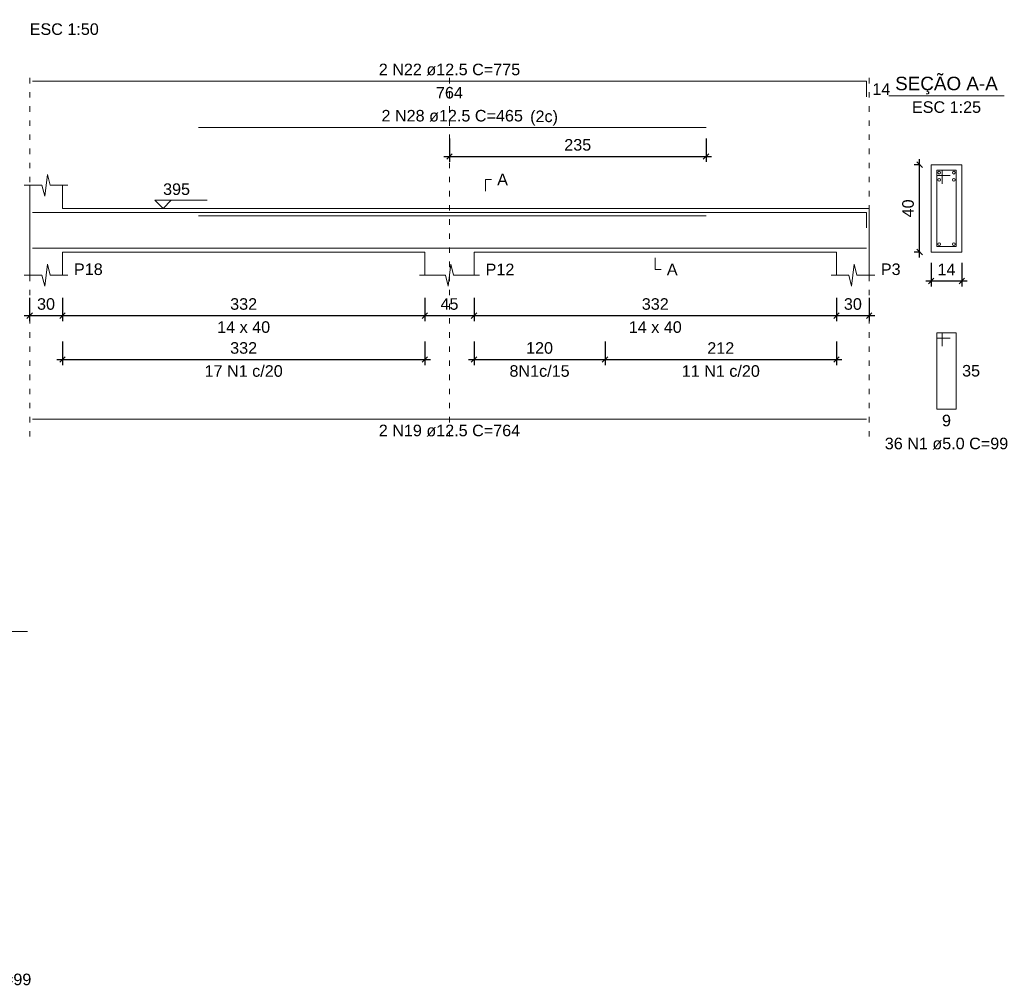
# Model space of a CAD drawing. Header units: millimetres. Extents: x 10906 to 25863, y 1966 to 4861.
# Tile 126 of 163: x 11656 to 11674, y 2968 to 2986. Entities that reach past the tile are written whole.
import ezdxf

# ---------------------------------------------------------------- set-up
doc = ezdxf.new("R2010")
doc.units = ezdxf.units.MM
doc.linetypes.add('DOT2', pattern=[3.175, 0, -3.175])
for name, color, linetype, lineweight in [('Descrição da armadura', 7, 'Continuous', 5), ('DT-Barras na forma', 40, 'Continuous', 5), ('DT-Barras no corte', 5, 'Continuous', 5), ('DT-Barras rebatidas', 40, 'Continuous', 5), ('DT-Cotas', 4, 'Continuous', 5), ('DT-Forma', 5, 'Continuous', 5), ('DT-Pontilhado', 7, 'DOT2', 5), ('DT-Textos', 7, 'Continuous', 5), ('Textos armaduras', 7, 'Continuous', 5)]:
    doc.layers.add(name, color=color, linetype=linetype, lineweight=lineweight)
doc.styles.add('Arial', font='arial.ttf')
doc.styles.get("Standard").update_dxf_attribs({"font": 'arial.ttf'})
doc.dimstyles.new('UM_25.000000', dxfattribs={"dimtxt": 0.18, "dimasz": 0.1, "dimexe": 0.1, "dimexo": 0.2, "dimgap": 0, "dimtad": 1, "dimtih": 1, "dimtoh": 1, "dimdec": 1, "dimlfac": 25, "dimzin": 0, "dimdsep": 46, "dimtxsty": 'Standard', "dimcen": 0.09, "dimdle": 0.1, "dimclrd": 256, "dimclre": 256, "dimclrt": 7, "dimadec": 1, "dimazin": 2, "dimtfac": 1, "dimtdec": 1, "dimtofl": 0, "dimtmove": 0, "dimatfit": 3, "dimfxl": 1, "dimtolj": 1, "dimarcsym": 0})
doc.dimstyles.new('UM_50.000000', dxfattribs={"dimtxt": 0.18, "dimasz": 0.2, "dimexe": 0.2, "dimexo": 0.5, "dimgap": 0, "dimtad": 1, "dimtih": 1, "dimtoh": 1, "dimlfac": 50, "dimzin": 0, "dimdsep": 46, "dimtxsty": 'Standard', "dimcen": 0.09, "dimdle": 0.2, "dimclrd": 256, "dimclre": 256, "dimclrt": 7, "dimazin": 0, "dimtfac": 1, "dimtofl": 0, "dimtmove": 0, "dimatfit": 3, "dimfxl": 1, "dimtolj": 1, "dimtzin": 0, "dimarcsym": 0})

# ---------------------------------------------------------------- blocks, each defined once
blk = doc.blocks.new('_Oblique')
at = {"color": 0, "linetype": 'ByBlock', "lineweight": -2}
blk.add_line((-0.5, -0.5), (0.5, 0.5), dxfattribs=at)
blk = doc.blocks.new('*D720')
at = {"layer": 'Defpoints', "color": 0, "transparency": 16777216}
for p in [(11656.515, 2980.667), (11657.115, 2980.667), (11657.115, 2980.138)]:
    blk.add_point(p, dxfattribs=at)
at = {"layer": 'DT-Cotas', "lineweight": -2, "transparency": 16777216}
for p, q in [((11656.515, 2980.467), (11656.515, 2980.038)), ((11657.115, 2980.467), (11657.115, 2980.038)), ((11656.415, 2980.138), (11657.215, 2980.138))]:
    blk.add_line(p, q, dxfattribs=at)
at = {"layer": 'DT-Cotas', "lineweight": -2, "transparency": 16777216, "xscale": 0.1, "yscale": 0.1, "zscale": 0.1, "rotation": 180}
blk.add_blockref('_Oblique', (11656.515, 2980.138), dxfattribs=at)
at = {"layer": 'DT-Cotas', "lineweight": -2, "transparency": 16777216, "xscale": 0.1, "yscale": 0.1, "zscale": 0.1}
blk.add_blockref('_Oblique', (11657.115, 2980.138), dxfattribs=at)
at = {"layer": 'DT-Cotas', "color": 7, "transparency": 16777216, "insert": (11656.815, 2980.35), "char_height": 0.2118, "attachment_point": 5, "rotation": 0.0057, "style": 'Arial'}
blk.add_mtext('\\A1;30', dxfattribs=at)
blk = doc.blocks.new('*D721')
at = {"layer": 'Defpoints', "color": 0, "transparency": 16777216}
for p in [(11657.115, 2980.667), (11663.755, 2980.667), (11663.755, 2980.138)]:
    blk.add_point(p, dxfattribs=at)
at = {"layer": 'DT-Cotas', "lineweight": -2, "transparency": 16777216}
for p, q in [((11657.115, 2980.467), (11657.115, 2980.038)), ((11663.755, 2980.467), (11663.755, 2980.038)), ((11657.015, 2980.138), (11663.855, 2980.138))]:
    blk.add_line(p, q, dxfattribs=at)
at = {"layer": 'DT-Cotas', "lineweight": -2, "transparency": 16777216, "xscale": 0.1, "yscale": 0.1, "zscale": 0.1, "rotation": 180}
blk.add_blockref('_Oblique', (11657.115, 2980.138), dxfattribs=at)
at = {"layer": 'DT-Cotas', "lineweight": -2, "transparency": 16777216, "xscale": 0.1, "yscale": 0.1, "zscale": 0.1}
blk.add_blockref('_Oblique', (11663.755, 2980.138), dxfattribs=at)
at = {"layer": 'DT-Cotas', "color": 7, "transparency": 16777216, "insert": (11660.435, 2980.35), "char_height": 0.2118, "attachment_point": 5, "rotation": 0.0057, "style": 'Arial'}
blk.add_mtext('\\A1;332', dxfattribs=at)
blk = doc.blocks.new('*D722')
at = {"layer": 'Defpoints', "color": 0, "transparency": 16777216}
for p in [(11663.755, 2980.667), (11664.655, 2980.667), (11664.655, 2980.138)]:
    blk.add_point(p, dxfattribs=at)
at = {"layer": 'DT-Cotas', "lineweight": -2, "transparency": 16777216}
for p, q in [((11663.755, 2980.467), (11663.755, 2980.038)), ((11664.655, 2980.467), (11664.655, 2980.038)), ((11663.655, 2980.138), (11664.755, 2980.138))]:
    blk.add_line(p, q, dxfattribs=at)
at = {"layer": 'DT-Cotas', "lineweight": -2, "transparency": 16777216, "xscale": 0.1, "yscale": 0.1, "zscale": 0.1, "rotation": 180}
blk.add_blockref('_Oblique', (11663.755, 2980.138), dxfattribs=at)
at = {"layer": 'DT-Cotas', "lineweight": -2, "transparency": 16777216, "xscale": 0.1, "yscale": 0.1, "zscale": 0.1}
blk.add_blockref('_Oblique', (11664.655, 2980.138), dxfattribs=at)
at = {"layer": 'DT-Cotas', "color": 7, "transparency": 16777216, "insert": (11664.205, 2980.35), "char_height": 0.2118, "attachment_point": 5, "rotation": 0.0057, "style": 'Arial'}
blk.add_mtext('\\A1;45', dxfattribs=at)
blk = doc.blocks.new('*D723')
at = {"layer": 'Defpoints', "color": 0, "transparency": 16777216}
for p in [(11664.655, 2980.667), (11671.295, 2980.667), (11671.295, 2980.138)]:
    blk.add_point(p, dxfattribs=at)
at = {"layer": 'DT-Cotas', "lineweight": -2, "transparency": 16777216}
for p, q in [((11664.655, 2980.467), (11664.655, 2980.038)), ((11671.295, 2980.467), (11671.295, 2980.038)), ((11664.555, 2980.138), (11671.395, 2980.138))]:
    blk.add_line(p, q, dxfattribs=at)
at = {"layer": 'DT-Cotas', "lineweight": -2, "transparency": 16777216, "xscale": 0.1, "yscale": 0.1, "zscale": 0.1, "rotation": 180}
blk.add_blockref('_Oblique', (11664.655, 2980.138), dxfattribs=at)
at = {"layer": 'DT-Cotas', "lineweight": -2, "transparency": 16777216, "xscale": 0.1, "yscale": 0.1, "zscale": 0.1}
blk.add_blockref('_Oblique', (11671.295, 2980.138), dxfattribs=at)
at = {"layer": 'DT-Cotas', "color": 7, "transparency": 16777216, "insert": (11667.975, 2980.35), "char_height": 0.2118, "attachment_point": 5, "rotation": 0.0057, "style": 'Arial'}
blk.add_mtext('\\A1;332', dxfattribs=at)
blk = doc.blocks.new('*D724')
at = {"layer": 'Defpoints', "color": 0, "transparency": 16777216}
for p in [(11671.295, 2980.667), (11671.895, 2980.667), (11671.895, 2980.138)]:
    blk.add_point(p, dxfattribs=at)
at = {"layer": 'DT-Cotas', "lineweight": -2, "transparency": 16777216}
for p, q in [((11671.295, 2980.467), (11671.295, 2980.038)), ((11671.895, 2980.467), (11671.895, 2980.038)), ((11671.195, 2980.138), (11671.995, 2980.138))]:
    blk.add_line(p, q, dxfattribs=at)
at = {"layer": 'DT-Cotas', "lineweight": -2, "transparency": 16777216, "xscale": 0.1, "yscale": 0.1, "zscale": 0.1, "rotation": 180}
blk.add_blockref('_Oblique', (11671.295, 2980.138), dxfattribs=at)
at = {"layer": 'DT-Cotas', "lineweight": -2, "transparency": 16777216, "xscale": 0.1, "yscale": 0.1, "zscale": 0.1}
blk.add_blockref('_Oblique', (11671.895, 2980.138), dxfattribs=at)
at = {"layer": 'DT-Cotas', "color": 7, "transparency": 16777216, "insert": (11671.595, 2980.35), "char_height": 0.2118, "attachment_point": 5, "rotation": 0.0057, "style": 'Arial'}
blk.add_mtext('\\A1;30', dxfattribs=at)
blk = doc.blocks.new('*D725')
at = {"layer": 'Defpoints', "color": 0, "transparency": 16777216}
for p in [(11657.115, 2979.862), (11663.755, 2979.862), (11663.755, 2979.333)]:
    blk.add_point(p, dxfattribs=at)
at = {"layer": 'DT-Cotas', "lineweight": -2, "transparency": 16777216}
for p, q in [((11657.115, 2979.662), (11657.115, 2979.233)), ((11663.755, 2979.662), (11663.755, 2979.233)), ((11657.015, 2979.333), (11663.855, 2979.333))]:
    blk.add_line(p, q, dxfattribs=at)
at = {"layer": 'DT-Cotas', "lineweight": -2, "transparency": 16777216, "xscale": 0.1, "yscale": 0.1, "zscale": 0.1, "rotation": 180}
blk.add_blockref('_Oblique', (11657.115, 2979.333), dxfattribs=at)
at = {"layer": 'DT-Cotas', "lineweight": -2, "transparency": 16777216, "xscale": 0.1, "yscale": 0.1, "zscale": 0.1}
blk.add_blockref('_Oblique', (11663.755, 2979.333), dxfattribs=at)
at = {"layer": 'DT-Cotas', "color": 7, "transparency": 16777216, "insert": (11660.435, 2979.545), "char_height": 0.2118, "attachment_point": 5, "rotation": 0.0057, "style": 'Arial'}
blk.add_mtext('\\A1;332', dxfattribs=at)
blk = doc.blocks.new('*D738')
at = {"layer": 'Defpoints', "color": 0, "transparency": 16777216}
for p in [(11664.655, 2979.862), (11667.055, 2979.862), (11667.055, 2979.333)]:
    blk.add_point(p, dxfattribs=at)
at = {"layer": 'DT-Cotas', "lineweight": -2, "transparency": 16777216}
for p, q in [((11664.655, 2979.662), (11664.655, 2979.233)), ((11667.055, 2979.662), (11667.055, 2979.233)), ((11664.555, 2979.333), (11667.155, 2979.333))]:
    blk.add_line(p, q, dxfattribs=at)
at = {"layer": 'DT-Cotas', "lineweight": -2, "transparency": 16777216, "xscale": 0.1, "yscale": 0.1, "zscale": 0.1, "rotation": 180}
blk.add_blockref('_Oblique', (11664.655, 2979.333), dxfattribs=at)
at = {"layer": 'DT-Cotas', "lineweight": -2, "transparency": 16777216, "xscale": 0.1, "yscale": 0.1, "zscale": 0.1}
blk.add_blockref('_Oblique', (11667.055, 2979.333), dxfattribs=at)
at = {"layer": 'DT-Cotas', "color": 7, "transparency": 16777216, "insert": (11665.855, 2979.545), "char_height": 0.2118, "attachment_point": 5, "rotation": 0.0057, "style": 'Arial'}
blk.add_mtext('\\A1;120', dxfattribs=at)
blk = doc.blocks.new('*D739')
at = {"layer": 'Defpoints', "color": 0, "transparency": 16777216}
for p in [(11667.055, 2979.862), (11671.295, 2979.862), (11671.295, 2979.333)]:
    blk.add_point(p, dxfattribs=at)
at = {"layer": 'DT-Cotas', "lineweight": -2, "transparency": 16777216}
for p, q in [((11667.055, 2979.662), (11667.055, 2979.233)), ((11671.295, 2979.662), (11671.295, 2979.233)), ((11666.955, 2979.333), (11671.395, 2979.333))]:
    blk.add_line(p, q, dxfattribs=at)
at = {"layer": 'DT-Cotas', "lineweight": -2, "transparency": 16777216, "xscale": 0.1, "yscale": 0.1, "zscale": 0.1, "rotation": 180}
blk.add_blockref('_Oblique', (11667.055, 2979.333), dxfattribs=at)
at = {"layer": 'DT-Cotas', "lineweight": -2, "transparency": 16777216, "xscale": 0.1, "yscale": 0.1, "zscale": 0.1}
blk.add_blockref('_Oblique', (11671.295, 2979.333), dxfattribs=at)
at = {"layer": 'DT-Cotas', "color": 7, "transparency": 16777216, "insert": (11669.175, 2979.545), "char_height": 0.2118, "attachment_point": 5, "rotation": 0.0057, "style": 'Arial'}
blk.add_mtext('\\A1;212', dxfattribs=at)
blk = doc.blocks.new('*D740')
at = {"layer": 'Defpoints', "color": 0, "transparency": 16777216}
for p in [(11664.205, 2983.583), (11668.905, 2983.583), (11668.905, 2983.054)]:
    blk.add_point(p, dxfattribs=at)
at = {"layer": 'DT-Cotas', "lineweight": -2, "transparency": 16777216}
for p, q in [((11664.205, 2983.383), (11664.205, 2982.954)), ((11668.905, 2983.383), (11668.905, 2982.954)), ((11664.105, 2983.054), (11669.005, 2983.054))]:
    blk.add_line(p, q, dxfattribs=at)
at = {"layer": 'DT-Cotas', "lineweight": -2, "transparency": 16777216, "xscale": 0.1, "yscale": 0.1, "zscale": 0.1, "rotation": 180}
blk.add_blockref('_Oblique', (11664.205, 2983.054), dxfattribs=at)
at = {"layer": 'DT-Cotas', "lineweight": -2, "transparency": 16777216, "xscale": 0.1, "yscale": 0.1, "zscale": 0.1}
blk.add_blockref('_Oblique', (11668.905, 2983.054), dxfattribs=at)
at = {"layer": 'DT-Cotas', "color": 7, "transparency": 16777216, "insert": (11666.555, 2983.266), "char_height": 0.2118, "attachment_point": 5, "rotation": 0.0057, "style": 'Arial'}
blk.add_mtext('\\A1;235', dxfattribs=at)
blk = doc.blocks.new('*D741')
at = {"layer": 'Defpoints', "color": 0, "transparency": 16777216}
for p in [(11672.818, 2982.903), (11673.03, 2982.903), (11673.03, 2981.303)]:
    blk.add_point(p, dxfattribs=at)
at = {"layer": 'DT-Cotas', "lineweight": -2, "transparency": 16777216}
for p, q in [((11672.83, 2982.903), (11672.718, 2982.903)), ((11672.818, 2981.203), (11672.818, 2983.003)), ((11672.83, 2981.303), (11672.718, 2981.303))]:
    blk.add_line(p, q, dxfattribs=at)
at = {"layer": 'DT-Cotas', "lineweight": -2, "transparency": 16777216, "xscale": 0.1, "yscale": 0.1, "zscale": 0.1}
for p, rotation in [((11672.818, 2982.903), 90), ((11672.818, 2981.303), 270)]:
    blk.add_blockref('_Oblique', p, dxfattribs=dict(at, rotation=rotation))
at = {"layer": 'DT-Cotas', "color": 7, "transparency": 16777216, "insert": (11672.606, 2982.103), "char_height": 0.2118, "attachment_point": 5, "rotation": 90, "style": 'Arial'}
blk.add_mtext('\\A1;40', dxfattribs=at)
blk = doc.blocks.new('*D742')
at = {"layer": 'Defpoints', "color": 0, "transparency": 16777216}
for p in [(11673.03, 2981.303), (11673.59, 2981.303), (11673.59, 2980.773)]:
    blk.add_point(p, dxfattribs=at)
at = {"layer": 'DT-Cotas', "lineweight": -2, "transparency": 16777216}
for p, q in [((11673.03, 2981.103), (11673.03, 2980.673)), ((11673.59, 2981.103), (11673.59, 2980.673)), ((11672.93, 2980.773), (11673.69, 2980.773))]:
    blk.add_line(p, q, dxfattribs=at)
at = {"layer": 'DT-Cotas', "lineweight": -2, "transparency": 16777216, "xscale": 0.1, "yscale": 0.1, "zscale": 0.1, "rotation": 180}
blk.add_blockref('_Oblique', (11673.03, 2980.773), dxfattribs=at)
at = {"layer": 'DT-Cotas', "lineweight": -2, "transparency": 16777216, "xscale": 0.1, "yscale": 0.1, "zscale": 0.1}
blk.add_blockref('_Oblique', (11673.59, 2980.773), dxfattribs=at)
at = {"layer": 'DT-Cotas', "color": 7, "transparency": 16777216, "insert": (11673.31, 2980.985), "char_height": 0.2118, "attachment_point": 5, "rotation": 0.0057, "style": 'Arial'}
blk.add_mtext('\\A1;14', dxfattribs=at)

msp = doc.modelspace()

# ---------------------------------------------------------------- linework, layer by layer
at = {"layer": 'DT-Barras na forma'}
for p, q in [((11673.22988, 2982.80269), (11673.12988, 2982.80269)), ((11673.12988, 2982.80269), (11673.12988, 2981.40269)), ((11673.48988, 2982.80269), (11673.12988, 2982.80269)), ((11673.12988, 2982.80269), (11673.12988, 2982.70269)), ((11673.12988, 2982.70269), (11673.37988, 2982.70269)), ((11673.22988, 2982.55269), (11673.22988, 2982.80269)), ((11673.48988, 2981.40269), (11673.48988, 2982.80269)), ((11673.12988, 2981.40269), (11673.48988, 2981.40269))]:
    msp.add_line(p, q, dxfattribs=at)
for points in [[(11656.56547, 2982.03019), (11671.84547, 2982.03019), (11671.84547, 2981.74478)], [(11659.60547, 2981.96519), (11668.90547, 2981.96519)], [(11656.56547, 2981.37519), (11671.84547, 2981.37519)]]:
    msp.add_lwpolyline(points, dxfattribs=at)
at = {"layer": 'DT-Barras no corte'}
for centre in [(11673.17488, 2982.75769), (11673.17488, 2982.62769), (11673.44488, 2982.75769), (11673.44488, 2982.62769), (11673.17488, 2981.44769), (11673.44488, 2981.44769)]:
    msp.add_circle(centre, 0.025, dxfattribs=at)
at = {"layer": 'DT-Barras rebatidas'}
for p, q in [((11656.56547, 2984.43059), (11671.84547, 2984.43059)), ((11671.84547, 2984.43059), (11671.84547, 2984.14518)), ((11659.60547, 2983.58339), (11668.90547, 2983.58339)), ((11673.22988, 2979.82599), (11673.12988, 2979.82599)), ((11673.12988, 2979.82599), (11673.12988, 2978.42599)), ((11673.48988, 2979.82599), (11673.12988, 2979.82599)), ((11673.12988, 2979.82599), (11673.12988, 2979.72599)), ((11673.22988, 2979.57599), (11673.22988, 2979.82599)), ((11673.48988, 2978.42599), (11673.48988, 2979.82599)), ((11673.12988, 2979.72599), (11673.37988, 2979.72599)), ((11673.12988, 2978.42599), (11673.48988, 2978.42599)), ((11656.56547, 2978.24055), (11671.84547, 2978.24055))]:
    msp.add_line(p, q, dxfattribs=at)
at = {"layer": 'DT-Forma'}
for p, q in [((11673.58988, 2982.90269), (11673.02988, 2982.90269)), ((11673.02988, 2982.90269), (11673.02988, 2982.90269)), ((11673.02988, 2982.90269), (11673.02988, 2981.30269)), ((11673.58988, 2981.30269), (11673.58988, 2982.90269)), ((11673.58988, 2982.90269), (11673.58988, 2982.90269)), ((11656.79047, 2982.32629), (11656.84047, 2982.72629)), ((11656.84047, 2982.72629), (11656.89047, 2982.52629)), ((11656.41547, 2982.52629), (11656.74047, 2982.52629)), ((11656.51547, 2982.10269), (11656.51547, 2982.52629)), ((11656.74047, 2982.52629), (11656.79047, 2982.32629)), ((11656.89047, 2982.52629), (11657.21547, 2982.52629)), ((11657.11547, 2982.52629), (11657.11547, 2982.10269)), ((11657.11547, 2982.10269), (11663.75547, 2982.10269)), ((11663.75547, 2982.10269), (11664.65547, 2982.10269)), ((11664.65547, 2982.10269), (11671.29547, 2982.10269)), ((11671.29547, 2982.10269), (11671.89547, 2982.10269)), ((11656.51547, 2981.30269), (11656.51547, 2980.87909)), ((11657.11547, 2980.87909), (11657.11547, 2981.30269)), ((11657.11547, 2981.30269), (11663.75547, 2981.30269)), ((11663.75547, 2981.30269), (11663.75547, 2980.87909)), ((11664.65547, 2980.87909), (11664.65547, 2981.30269)), ((11664.65547, 2981.30269), (11671.29547, 2981.30269)), ((11671.29547, 2981.30269), (11671.29547, 2980.87909)), ((11671.89547, 2980.87909), (11671.89547, 2981.30269)), ((11673.02988, 2981.30269), (11673.58988, 2981.30269)), ((11673.02988, 2981.30269), (11673.02988, 2981.30269)), ((11673.58988, 2981.30269), (11673.58988, 2981.30269)), ((11656.79047, 2980.67909), (11656.84047, 2981.07909)), ((11656.84047, 2981.07909), (11656.89047, 2980.87909)), ((11664.18047, 2980.67909), (11664.23047, 2981.07909)), ((11664.23047, 2981.07909), (11664.28047, 2980.87909)), ((11671.57047, 2980.67909), (11671.62047, 2981.07909)), ((11671.62047, 2981.07909), (11671.67047, 2980.87909)), ((11656.41547, 2980.87909), (11656.74047, 2980.87909)), ((11656.74047, 2980.87909), (11656.79047, 2980.67909)), ((11656.89047, 2980.87909), (11657.21547, 2980.87909)), ((11663.65547, 2980.87909), (11664.13047, 2980.87909)), ((11664.13047, 2980.87909), (11664.18047, 2980.67909)), ((11664.28047, 2980.87909), (11664.75547, 2980.87909)), ((11671.19547, 2980.87909), (11671.52047, 2980.87909)), ((11671.52047, 2980.87909), (11671.57047, 2980.67909)), ((11671.67047, 2980.87909), (11671.99547, 2980.87909))]:
    msp.add_line(p, q, dxfattribs=at)
at = {"layer": 'DT-Forma', "linetype": 'Continuous'}
for p, q in [((11656.51547, 2981.30269), (11656.51547, 2982.10269)), ((11671.89547, 2982.10269), (11671.89547, 2981.30269))]:
    msp.add_line(p, q, dxfattribs=at)
at = {"layer": 'DT-Pontilhado', "ltscale": 0.05}
for p, q in [((11656.51547, 2977.92285), (11656.51547, 2984.64239)), ((11664.20547, 2977.92285), (11664.20547, 2984.64239)), ((11671.89547, 2977.92285), (11671.89547, 2984.64239))]:
    msp.add_line(p, q, dxfattribs=at)
at = {"layer": 'DT-Textos'}
for p, q in [((11672.25088, 2984.16759), (11674.36888, 2984.16759)), ((11654.35605, 2974.35021), (11656.47405, 2974.35021))]:
    msp.add_line(p, q, dxfattribs=at)
for points in [[(11664.86727, 2982.42039), (11664.86727, 2982.63219), (11664.97317, 2982.63219)], [(11659.10747, 2982.25095), (11658.95921, 2982.10269), (11658.81095, 2982.25095), (11659.76405, 2982.25095)], [(11667.97547, 2981.19679), (11667.97547, 2980.98499), (11668.08137, 2980.98499)]]:
    msp.add_lwpolyline(points, dxfattribs=at)

# ---------------------------------------------------------------- texts
at = {"layer": 'Descrição da armadura', "linetype": 'Continuous', "char_height": 0.2118, "attachment_point": 8, "line_spacing_factor": 0.798, "style": 'Arial'}
for s, insert, width in [('2 N22 ø12.5 C=775', (11664.20547, 2984.53649), 5.1946527), ('2 N28 ø12.5 C=465', (11664.25547, 2983.68929), 5.1946527), ('17 N1 c/20', (11660.43547, 2979.01525), 2.8693417), ('8N1c/15', (11665.85547, 2979.01525), 2.2097262), ('11 N1 c/20', (11669.17547, 2979.01525), 2.8693417), ('2 N19 ø12.5 C=764', (11664.20547, 2977.92285), 5.1946527)]:
    msp.add_mtext(s, dxfattribs=dict(at, insert=insert, width=width))
at = {"layer": 'Descrição da armadura', "color": 7, "linetype": 'Continuous', "char_height": 0.2118, "width": 4.5347476, "attachment_point": 8, "line_spacing_factor": 0.798, "style": 'Arial'}
for s, insert in [('36 N1 ø5.0 C=99', (11673.30988, 2977.68469)), ('46 N1 ø5.0 C=99', (11655.41505, 2967.86731))]:
    msp.add_mtext(s, dxfattribs=dict(at, insert=insert))
at = {"layer": 'DT-Textos', "line_spacing_factor": 0.798, "style": 'Arial'}
for s, insert, char_height, width, attachment_point in [('ESC 1:50', (11656.51547, 2985.27779), 0.2118, 2.3736156, 7), ('SEÇÃO A-A', (11673.3094, 2984.19172), 0.2471, 3.0199561, 8), ('ESC 1:25', (11673.30988, 2983.84989), 0.2118, 2.3736156, 8), ('(2c)', (11665.68314, 2983.61972), 0.2118, 0.9550242, 7), ('A', (11665.07907, 2982.52629), 0.2118, 0.369879, 7), ('395', (11658.95921, 2982.34626), 0.2118, 0.9252389, 7), ('P18', (11657.32727, 2980.87909), 0.2118, 0.9867049, 7), ('P12', (11664.86727, 2980.87909), 0.2118, 0.9867049, 7), ('A', (11668.18727, 2980.87909), 0.2118, 0.369879, 7), ('P3', (11672.10727, 2980.87909), 0.2118, 0.6782919, 7), ('14 x 40', (11660.43547, 2979.82009), 0.2118, 1.8190679, 8), ('14 x 40', (11667.97547, 2979.82009), 0.2118, 1.8190679, 8)]:
    msp.add_mtext(s, dxfattribs=dict(at, insert=insert, char_height=char_height, width=width, attachment_point=attachment_point))
at = {"layer": 'Textos armaduras', "linetype": 'Continuous', "char_height": 0.2118, "attachment_point": 7, "line_spacing_factor": 0.798, "style": 'Arial'}
for s, insert, width in [('14', (11671.95137, 2984.18198), 0.6599051), ('764', (11663.95801, 2984.11289), 0.9898577)]:
    msp.add_mtext(s, dxfattribs=dict(at, insert=insert, width=width))
at = {"layer": 'Textos armaduras', "color": 7, "linetype": 'Continuous', "char_height": 0.2118, "attachment_point": 7, "line_spacing_factor": 0.798, "style": 'Arial'}
for s, insert, width in [('35', (11673.59578, 2979.02009), 0.6599051), ('9', (11673.2274, 2978.10829), 0.3299526)]:
    msp.add_mtext(s, dxfattribs=dict(at, insert=insert, width=width))

# ---------------------------------------------------------------- dimensions: what is measured, and where the dimension line sits
at = {"layer": 'DT-Cotas'}
for base, p1, p2, dimstyle, override, picture, middle in [((11668.90547, 2983.05389), (11664.20547, 2983.58339), (11668.90547, 2983.58339), 'UM_50.000000', {"dimtxt": 0.2118, "dimasz": 0.1, "dimexe": 0.1, "dimexo": 0.2, "dimtad": 1, "dimtih": 0, "dimtoh": 0, "dimdec": 1, "dimlfac": 50, "dimzin": 8, "dimtxsty": 'Arial', "dimblk": 'Oblique', "dimblk1": 'Oblique', "dimblk2": 'Oblique', "dimsah": 1, "dimdle": 0.1, "dimse1": 0, "dimse2": 0, "dimclrt": 7, "dimadec": 1, "dimazin": 3, "dimtmove": 2, "dimldrblk": 'Oblique'}, '*D740', (11666.55547, 2983.26569)), ((11673.58988, 2980.77319), (11673.02988, 2981.30269), (11673.58988, 2981.30269), 'UM_25.000000', {"dimtxt": 0.2118, "dimasz": 0.1, "dimexe": 0.1, "dimexo": 0.2, "dimtad": 1, "dimtih": 0, "dimtoh": 0, "dimdec": 1, "dimlfac": 25, "dimzin": 8, "dimtxsty": 'Arial', "dimblk": 'Oblique', "dimblk1": 'Oblique', "dimblk2": 'Oblique', "dimsah": 1, "dimdle": 0.1, "dimse1": 0, "dimse2": 0, "dimclrt": 7, "dimadec": 1, "dimazin": 3, "dimtmove": 2, "dimldrblk": 'Oblique'}, '*D742', (11673.30988, 2980.98499)), ((11657.11547, 2980.13779), (11656.51547, 2980.66729), (11657.11547, 2980.66729), 'UM_50.000000', {"dimtxt": 0.2118, "dimasz": 0.1, "dimexe": 0.1, "dimexo": 0.2, "dimtad": 1, "dimtih": 0, "dimtoh": 0, "dimdec": 1, "dimlfac": 50, "dimzin": 8, "dimtxsty": 'Arial', "dimblk": 'Oblique', "dimblk1": 'Oblique', "dimblk2": 'Oblique', "dimsah": 1, "dimdle": 0.1, "dimse1": 0, "dimse2": 0, "dimclrt": 7, "dimadec": 1, "dimazin": 3, "dimtmove": 2, "dimldrblk": 'Oblique'}, '*D720', (11656.81547, 2980.34959)), ((11663.75547, 2980.13779), (11657.11547, 2980.66729), (11663.75547, 2980.66729), 'UM_50.000000', {"dimtxt": 0.2118, "dimasz": 0.1, "dimexe": 0.1, "dimexo": 0.2, "dimtad": 1, "dimtih": 0, "dimtoh": 0, "dimdec": 1, "dimlfac": 50, "dimzin": 8, "dimtxsty": 'Arial', "dimblk": 'Oblique', "dimblk1": 'Oblique', "dimblk2": 'Oblique', "dimsah": 1, "dimdle": 0.1, "dimse1": 0, "dimse2": 0, "dimclrt": 7, "dimadec": 1, "dimazin": 3, "dimtmove": 2, "dimldrblk": 'Oblique'}, '*D721', (11660.43547, 2980.34959)), ((11664.65547, 2980.13779), (11663.75547, 2980.66729), (11664.65547, 2980.66729), 'UM_50.000000', {"dimtxt": 0.2118, "dimasz": 0.1, "dimexe": 0.1, "dimexo": 0.2, "dimtad": 1, "dimtih": 0, "dimtoh": 0, "dimdec": 1, "dimlfac": 50, "dimzin": 8, "dimtxsty": 'Arial', "dimblk": 'Oblique', "dimblk1": 'Oblique', "dimblk2": 'Oblique', "dimsah": 1, "dimdle": 0.1, "dimse1": 0, "dimse2": 0, "dimclrt": 7, "dimadec": 1, "dimazin": 3, "dimtmove": 2, "dimldrblk": 'Oblique'}, '*D722', (11664.20547, 2980.34959)), ((11671.29547, 2980.13779), (11664.65547, 2980.66729), (11671.29547, 2980.66729), 'UM_50.000000', {"dimtxt": 0.2118, "dimasz": 0.1, "dimexe": 0.1, "dimexo": 0.2, "dimtad": 1, "dimtih": 0, "dimtoh": 0, "dimdec": 1, "dimlfac": 50, "dimzin": 8, "dimtxsty": 'Arial', "dimblk": 'Oblique', "dimblk1": 'Oblique', "dimblk2": 'Oblique', "dimsah": 1, "dimdle": 0.1, "dimse1": 0, "dimse2": 0, "dimclrt": 7, "dimadec": 1, "dimazin": 3, "dimtmove": 2, "dimldrblk": 'Oblique'}, '*D723', (11667.97547, 2980.34959)), ((11671.89547, 2980.13779), (11671.29547, 2980.66729), (11671.89547, 2980.66729), 'UM_50.000000', {"dimtxt": 0.2118, "dimasz": 0.1, "dimexe": 0.1, "dimexo": 0.2, "dimtad": 1, "dimtih": 0, "dimtoh": 0, "dimdec": 1, "dimlfac": 50, "dimzin": 8, "dimtxsty": 'Arial', "dimblk": 'Oblique', "dimblk1": 'Oblique', "dimblk2": 'Oblique', "dimsah": 1, "dimdle": 0.1, "dimse1": 0, "dimse2": 0, "dimclrt": 7, "dimadec": 1, "dimazin": 3, "dimtmove": 2, "dimldrblk": 'Oblique'}, '*D724', (11671.59547, 2980.34959)), ((11663.75547, 2979.33295), (11657.11547, 2979.86245), (11663.75547, 2979.86245), 'UM_50.000000', {"dimtxt": 0.2118, "dimasz": 0.1, "dimexe": 0.1, "dimexo": 0.2, "dimtad": 1, "dimtih": 0, "dimtoh": 0, "dimdec": 1, "dimlfac": 50, "dimzin": 8, "dimtxsty": 'Arial', "dimblk": 'Oblique', "dimblk1": 'Oblique', "dimblk2": 'Oblique', "dimsah": 1, "dimdle": 0.1, "dimse1": 0, "dimse2": 0, "dimclrt": 7, "dimadec": 1, "dimazin": 3, "dimtmove": 2, "dimldrblk": 'Oblique'}, '*D725', (11660.43547, 2979.54475)), ((11667.05547, 2979.33295), (11664.65547, 2979.86245), (11667.05547, 2979.86245), 'UM_50.000000', {"dimtxt": 0.2118, "dimasz": 0.1, "dimexe": 0.1, "dimexo": 0.2, "dimtad": 1, "dimtih": 0, "dimtoh": 0, "dimdec": 1, "dimlfac": 50, "dimzin": 8, "dimtxsty": 'Arial', "dimblk": 'Oblique', "dimblk1": 'Oblique', "dimblk2": 'Oblique', "dimsah": 1, "dimdle": 0.1, "dimse1": 0, "dimse2": 0, "dimclrt": 7, "dimadec": 1, "dimazin": 3, "dimtmove": 2, "dimldrblk": 'Oblique'}, '*D738', (11665.85547, 2979.54475)), ((11671.29547, 2979.33295), (11667.05547, 2979.86245), (11671.29547, 2979.86245), 'UM_50.000000', {"dimtxt": 0.2118, "dimasz": 0.1, "dimexe": 0.1, "dimexo": 0.2, "dimtad": 1, "dimtih": 0, "dimtoh": 0, "dimdec": 1, "dimlfac": 50, "dimzin": 8, "dimtxsty": 'Arial', "dimblk": 'Oblique', "dimblk1": 'Oblique', "dimblk2": 'Oblique', "dimsah": 1, "dimdle": 0.1, "dimse1": 0, "dimse2": 0, "dimclrt": 7, "dimadec": 1, "dimazin": 3, "dimtmove": 2, "dimldrblk": 'Oblique'}, '*D739', (11669.17547, 2979.54475))]:
    dim = msp.add_linear_dim(base=base, p1=p1, p2=p2, dimstyle=dimstyle, override=override, dxfattribs=at)
    dim.commit()
    dim.dimension.update_dxf_attribs({"geometry": picture, "text_midpoint": middle, "dimtype": 160, "text_rotation": 0.00573})
dim = msp.add_linear_dim(base=(11672.81808, 2982.90269), p1=(11673.02988, 2981.30269), p2=(11673.02988, 2982.90269), angle=90, dimstyle='UM_25.000000', override={"dimtxt": 0.2118, "dimasz": 0.1, "dimexe": 0.1, "dimexo": 0.2, "dimtad": 1, "dimtih": 0, "dimtoh": 0, "dimdec": 1, "dimlfac": 25, "dimzin": 8, "dimtxsty": 'Arial', "dimblk": 'Oblique', "dimblk1": 'Oblique', "dimblk2": 'Oblique', "dimsah": 1, "dimdle": 0.1, "dimse1": 0, "dimse2": 0, "dimclrt": 7, "dimadec": 1, "dimazin": 3, "dimtmove": 2, "dimldrblk": 'Oblique'}, dxfattribs=at)
dim.commit()
dim.dimension.update_dxf_attribs({"geometry": '*D741', "text_midpoint": (11672.60628, 2982.10269), "dimtype": 160, "text_rotation": 90})

doc.saveas('drawing.dxf')
